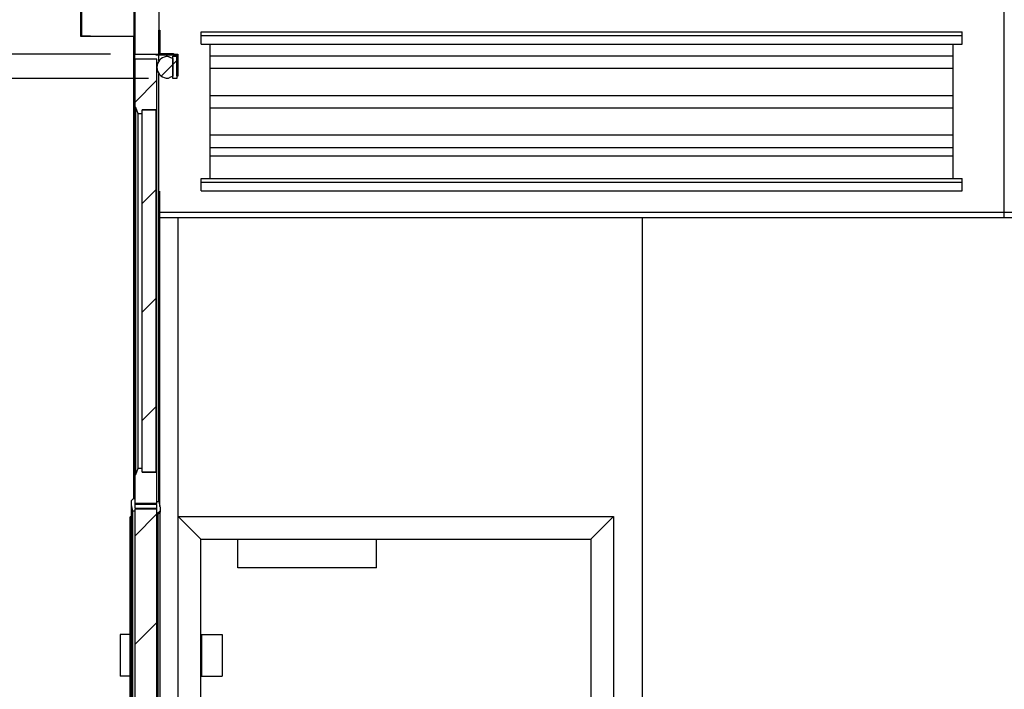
# Model space of a CAD drawing. Header units: millimetres. Extents: x 250 to 59450, y 0 to 41800.
# Tile 132 of 148: x 43294 to 45332, y 30418 to 31805. Entities that reach past the tile are written whole.
import ezdxf

# ---------------------------------------------------------------- set-up
doc = ezdxf.new("R2010")
doc.units = ezdxf.units.MM
doc.header["$LTSCALE"] = 50
doc.linetypes.add('CENTER', pattern=[10.16, 6.35, -1.27, 1.27, -1.27])
doc.layers.add('MASS', color=29, linetype='Continuous')
doc.layers.add('SCHNITT', color=5, linetype='CENTER')
doc.styles.add('SLDTEXTSTYLE0', font='TXT', dxfattribs={"width": 0.605})
doc.dimstyles.new('SLDDIMSTYLE2', dxfattribs={"dimtxt": 128.415934, "dimasz": 100, "dimexe": 0, "dimexo": 0.0625, "dimgap": 32.103984, "dimtad": 1, "dimdec": 1, "dimrnd": 1e-09, "dimzin": 12, "dimdsep": 46, "dimtxsty": 'SLDTEXTSTYLE0', "dimsah": 1, "dimcen": 0.09, "dimadec": 0, "dimazin": 3, "dimtfac": 1, "dimtdec": 1, "dimtofl": 0, "dimtmove": 0, "dimatfit": 3, "dimfxl": 1, "dimfrac": 2, "dimtolj": 1, "dimtzin": 12, "dimarcsym": 0})

# ---------------------------------------------------------------- blocks, each defined once
blk = doc.blocks.new('_D_62')
at = {"layer": 'MASS'}
for p, q in [((43561.1, 31683.2), (42660.7, 31683.2)), ((42685.7, 28733.2), (42685.7, 31683.2))]:
    blk.add_line(p, q, dxfattribs=at)
for points in [[(42685.7, 31683.2), (42660.7, 31583.2), (42710.7, 31583.2)], [(42685.7, 28733.2), (42710.7, 28833.2), (42660.7, 28833.2)]]:
    blk.add_solid(points, dxfattribs=at)
at = {"layer": 'MASS', "char_height": 132.29, "attachment_point": 1, "rotation": 90, "style": 'SLDTEXTSTYLE0'}
for s, insert in [('2950', (42515.1, 30232.7)), ('Tor li.', (42515.1, 29791.7))]:
    blk.add_mtext(s, dxfattribs=dict(at, insert=insert))
blk = doc.blocks.new('_D_63')
at = {"layer": 'MASS'}
for p, q in [((43482.4, 31733.2), (42360.5, 31733.2)), ((42385.5, 28733.2), (42385.5, 31733.2))]:
    blk.add_line(p, q, dxfattribs=at)
for points in [[(42385.5, 31733.2), (42360.5, 31633.2), (42410.5, 31633.2)], [(42385.5, 28733.2), (42410.5, 28833.2), (42360.5, 28833.2)]]:
    blk.add_solid(points, dxfattribs=at)
at = {"layer": 'MASS', "attachment_point": 1, "rotation": 90, "style": 'SLDTEXTSTYLE0'}
for s, insert, char_height in [('3000', (42215, 30556.6), 132.29), ('Torrahmen li.', (42215, 29517.8), 132.292)]:
    blk.add_mtext(s, dxfattribs=dict(at, insert=insert, char_height=char_height))
blk = doc.blocks.new('_D_64')
at = {"layer": 'MASS'}
for p, q in [((43532.4, 31833.2), (42053.4, 31833.2)), ((42078.4, 28733.2), (42078.4, 31833.2))]:
    blk.add_line(p, q, dxfattribs=at)
for points in [[(42078.4, 31833.2), (42053.4, 31733.2), (42103.4, 31733.2)], [(42078.4, 28733.2), (42103.4, 28833.2), (42053.4, 28833.2)]]:
    blk.add_solid(points, dxfattribs=at)
at = {"layer": 'MASS', "attachment_point": 1, "rotation": 90, "style": 'SLDTEXTSTYLE0'}
for s, insert, char_height in [('3100', (41907.9, 30689.8), 132.29), ('UK Filterdecke', (41907.9, 29484.5), 132.292)]:
    blk.add_mtext(s, dxfattribs=dict(at, insert=insert, char_height=char_height))
blk = doc.blocks.new('_D_65')
at = {"layer": 'MASS'}
for p, q in [((43482.4, 32585.2), (41744, 32585.2)), ((41769, 28733.2), (41769, 32585.2))]:
    blk.add_line(p, q, dxfattribs=at)
for points in [[(41769, 32585.2), (41744, 32485.2), (41794, 32485.2)], [(41769, 28733.2), (41794, 28833.2), (41744, 28833.2)]]:
    blk.add_solid(points, dxfattribs=at)
at = {"layer": 'MASS', "char_height": 132.29, "attachment_point": 1, "rotation": 90, "style": 'SLDTEXTSTYLE0'}
for s, insert in [('3852', (41598.4, 30914)), ('OK Kabine', (41598.4, 30012.4))]:
    blk.add_mtext(s, dxfattribs=dict(at, insert=insert))
blk = doc.blocks.new('_D_68')
at = {"layer": 'MASS'}
blk.add_line((41220.3, 34063.2), (41220.3, 28733.2), dxfattribs=at)
for points in [[(41220.3, 34063.2), (41195.3, 33963.2), (41245.3, 33963.2)], [(41220.3, 28733.2), (41245.3, 28833.2), (41195.3, 28833.2)]]:
    blk.add_solid(points, dxfattribs=at)
at = {"layer": 'MASS', "insert": (41049.8, 31202.2), "char_height": 132.29, "attachment_point": 1, "rotation": 90, "style": 'SLDTEXTSTYLE0'}
blk.add_mtext('5330', dxfattribs=at)

msp = doc.modelspace()

# ---------------------------------------------------------------- hatches: boundary and pattern name
at = {"layer": 'SCHNITT', "linetype": 'Continuous', "lineweight": 18}
h = msp.add_hatch(dxfattribs=at)
h.set_pattern_fill('ANSI31', color=256, scale=50, angle=3e-322, style=0)
h.paths.add_polyline_path([(43515.36, 31923.17), (43515.36, 31921.67), (43528.86, 31921.67), (43528.86, 31899.22), (43420.36, 31859.73), (43420.36, 31769.73), (43440.36, 31769.73), (43440.36, 31771.23), (43421.86, 31771.23), (43421.86, 31858.68), (43530.36, 31898.17), (43530.36, 31923.17)], flags=0)
h = msp.add_hatch(dxfattribs=at)
h.set_pattern_fill('ANSI31', color=256, scale=50, angle=3e-322, style=0)
h.paths.add_polyline_path([(43582.36, 31733.17), (43582.36, 31883.17), (43532.36, 31883.17), (43532.36, 31733.17)], flags=0)
h = msp.add_hatch(dxfattribs=at)
h.set_pattern_fill('ANSI31', color=256, scale=50, angle=3e-322, style=0)
edge = h.paths.add_edge_path(flags=0)
edge.add_line((43611.05, 31724.44), (43603.6, 31727.66))
edge.add_arc((43598.95, 31717.52), 11.15, 65.35834, 99.28582)
edge.add_arc((43600.81, 31706.17), 22.65, 99.28582, 260.71418)
edge.add_arc((43598.95, 31694.82), 11.15, 260.71418, 294.64166)
edge.add_line((43603.6, 31684.69), (43611.05, 31687.91))
edge.add_line((43611.05, 31687.91), (43611.05, 31706.17))
edge.add_line((43611.05, 31706.17), (43611.06, 31706.17))
edge.add_line((43611.06, 31706.17), (43611.06, 31683.17))
edge.add_line((43611.06, 31683.17), (43619.21, 31683.17))
edge.add_line((43619.21, 31683.17), (43619.21, 31688.17))
edge.add_line((43619.21, 31688.17), (43621.31, 31688.17))
edge.add_line((43621.31, 31688.17), (43621.31, 31733.17))
edge.add_line((43621.31, 31733.17), (43582.36, 31733.17))
edge.add_line((43582.36, 31733.17), (43582.36, 31733.18))
edge.add_line((43582.36, 31733.18), (43612.36, 31733.18))
edge.add_line((43612.36, 31733.18), (43612.36, 31735.18))
edge.add_line((43612.36, 31735.18), (43584.36, 31735.18))
edge.add_line((43584.36, 31735.18), (43584.36, 31783.18))
edge.add_line((43584.36, 31783.18), (43582.36, 31783.18))
edge.add_line((43582.36, 31783.18), (43582.36, 31733.17))
edge.add_line((43582.36, 31733.17), (43576.31, 31733.17))
edge.add_line((43576.31, 31733.17), (43576.31, 31731.17))
edge.add_line((43576.31, 31731.17), (43619.31, 31731.17))
edge.add_line((43619.31, 31731.17), (43619.31, 31688.27))
edge.add_line((43619.31, 31688.27), (43619.21, 31688.27))
edge.add_line((43619.21, 31688.27), (43619.21, 31729.17))
edge.add_line((43619.21, 31729.17), (43611.06, 31729.17))
edge.add_line((43611.06, 31729.17), (43611.06, 31706.18))
edge.add_line((43611.06, 31706.18), (43611.05, 31706.18))
edge.add_line((43611.05, 31706.18), (43611.05, 31724.44))
h = msp.add_hatch(dxfattribs=at)
h.set_pattern_fill('ANSI31', color=256, scale=50, angle=3e-322, style=0)
h.paths.add_polyline_path([(43576.36, 31609.17), (43578.35, 31609.17), (43578.35, 31623.17), (43578.36, 31623.17), (43578.36, 31723.17), (43532.36, 31723.17), (43532.36, 31623.17), (43534.36, 31623.17), (43539.09, 31610.17), (43547.36, 31610.17), (43547.36, 31618.17), (43576.36, 31618.17)], flags=0)
h = msp.add_hatch(dxfattribs=at)
h.set_pattern_fill('ANSI31', color=256, scale=50, angle=3e-322, style=0)
h.paths.add_polyline_path([(43547.36, 31618.17), (43547.36, 30868.17), (43576.36, 30868.17), (43576.36, 31618.17)], flags=0)
h = msp.add_hatch(dxfattribs=at)
h.set_pattern_fill('ANSI31', color=256, scale=50, angle=3e-322, style=0)
h.paths.add_polyline_path([(43578.36, 30863.17), (43578.35, 30863.17), (43578.35, 30877.17), (43576.36, 30877.17), (43576.36, 30868.17), (43547.36, 30868.17), (43547.36, 30876.17), (43539.09, 30876.17), (43534.36, 30863.17), (43532.36, 30863.17), (43532.36, 30803.17), (43578.36, 30803.17)], flags=0)
h = msp.add_hatch(dxfattribs=at)
h.set_pattern_fill('ANSI31', color=256, scale=50, angle=3e-322, style=0)
h.paths.add_polyline_path([(43532.36, 30791.17), (43578.36, 30791.17), (43578.36, 30793.17), (43532.36, 30793.17), (43532.36, 30813.17), (43529.86, 30813.17), (43525.86, 30809.17), (43525.86, 30800.04), (43528.36, 30787.17), (43532.36, 30787.17)], flags=0)
h = msp.add_hatch(dxfattribs=at)
h.set_pattern_fill('ANSI31', color=256, scale=50, angle=3e-322, style=0)
h.paths.add_polyline_path([(43578.36, 30803.17), (43532.36, 30803.17), (43532.36, 30801.17), (43578.36, 30801.17), (43578.36, 30781.17), (43580.86, 30781.17), (43584.86, 30785.17), (43584.86, 30794.31), (43582.36, 30807.17), (43578.36, 30807.17)], flags=0)
h = msp.add_hatch(dxfattribs=at)
h.set_pattern_fill('ANSI31', color=256, scale=50, angle=3e-322, style=0)
h.paths.add_polyline_path([(43578.36, 30791.17), (43532.36, 30791.17), (43532.36, 28885.17), (43578.36, 28885.17)], flags=0)

# ---------------------------------------------------------------- linework, layer by layer
at = {"color": 7, "linetype": 'Continuous', "lineweight": 25}
for p, q in [((43530.36, 31883.17), (43530.36, 31769.73)), ((43532.36, 31883.17), (43532.36, 31733.17)), ((43582.36, 31883.17), (43582.36, 31733.17)), ((43420.36, 31769.73), (43420.36, 31859.73)), ((43421.86, 31858.68), (43421.86, 31771.23)), ((45332.36, 31407.19), (45332.36, 31831.24)), ((45332.36, 31407.19), (45332.36, 31831.24)), ((43582.36, 31783.18), (43584.36, 31783.18)), ((43582.36, 31733.17), (43582.36, 31783.18)), ((43584.36, 31783.18), (43584.36, 31735.18)), ((43669.86, 31772.42), (43669.86, 31779.88)), ((43669.86, 31779.88), (45244.86, 31779.88)), ((45244.86, 31772.42), (45244.86, 31779.88)), ((43440.36, 31769.73), (43420.36, 31769.73)), ((43421.86, 31771.23), (43440.36, 31771.23)), ((43440.36, 31771.23), (43440.36, 31769.73)), ((43530.36, 31769.73), (43440.36, 31769.73)), ((43530.36, 30813.17), (43530.36, 31769.73)), ((43669.86, 31772.42), (45244.86, 31772.42)), ((43669.86, 31754.4), (43669.86, 31772.42)), ((45244.86, 31754.4), (45244.86, 31772.42)), ((43669.86, 31754.4), (45244.86, 31754.4)), ((43688.36, 31475.98), (43688.36, 31754.4)), ((45226.36, 31475.98), (45226.36, 31754.4)), ((43532.36, 31733.17), (43582.36, 31733.17)), ((43532.36, 31733.16), (43532.36, 31733.17)), ((43532.36, 31723.17), (43532.36, 31733.16)), ((43532.36, 31733.16), (43576.31, 31733.16)), ((43578.36, 31723.17), (43532.36, 31723.17)), ((43532.36, 31723.17), (43532.36, 31623.17)), ((43576.31, 31731.17), (43576.31, 31733.17)), ((43576.31, 31733.17), (43582.36, 31733.17)), ((43619.31, 31731.17), (43576.31, 31731.17)), ((43578.36, 31623.17), (43578.36, 31723.17)), ((43582.36, 31733.18), (43582.36, 31733.17)), ((43612.36, 31733.18), (43582.36, 31733.18)), ((43582.36, 31733.17), (43621.31, 31733.17)), ((43582.36, 31719.31), (43582.36, 31731.17)), ((43584.36, 31735.18), (43612.36, 31735.18)), ((43603.6, 31727.66), (43611.05, 31724.44)), ((43611.05, 31724.44), (43611.05, 31706.18)), ((43611.06, 31706.18), (43611.06, 31729.17)), ((43611.06, 31729.17), (43619.21, 31729.17)), ((43612.36, 31735.18), (43612.36, 31733.18)), ((43619.21, 31729.17), (43619.21, 31688.27)), ((43619.31, 31688.27), (43619.31, 31731.17)), ((43621.31, 31733.17), (43621.31, 31688.17)), ((45226.36, 31729.39), (43688.36, 31729.39)), ((43611.05, 31706.18), (43611.06, 31706.18)), ((43611.06, 31706.17), (43611.05, 31706.17)), ((43611.05, 31706.17), (43611.05, 31687.91)), ((43611.06, 31683.17), (43611.06, 31706.17)), ((43688.36, 31704.39), (45226.36, 31704.39)), ((43582.36, 30807.17), (43582.36, 31693.04)), ((43611.05, 31687.91), (43603.6, 31684.69)), ((43619.21, 31683.17), (43611.06, 31683.17)), ((43619.21, 31688.27), (43619.31, 31688.27)), ((43621.31, 31688.17), (43619.21, 31688.17)), ((43619.21, 31688.17), (43619.21, 31683.17)), ((45226.36, 31647.48), (43688.36, 31647.48)), ((43534.36, 31623.17), (43532.36, 31623.17)), ((43532.36, 30863.17), (43532.36, 31623.17)), ((43539.09, 31610.17), (43534.36, 31623.17)), ((43534.36, 30863.17), (43534.36, 31623.17)), ((43576.36, 31618.17), (43547.36, 31618.17)), ((43547.36, 31610.17), (43547.36, 31618.17)), ((43547.36, 30868.17), (43547.36, 31618.17)), ((43547.36, 31618.17), (43576.36, 31618.17)), ((43576.36, 31609.17), (43576.36, 31618.17)), ((43576.36, 30868.17), (43576.36, 31618.17)), ((43578.36, 31623.17), (43578.35, 31623.17)), ((43578.35, 31609.17), (43578.35, 31623.17)), ((43578.36, 30863.17), (43578.36, 31623.17)), ((43688.36, 31622.48), (45226.36, 31622.48)), ((43547.36, 31610.17), (43539.09, 31610.17)), ((43539.09, 30876.17), (43539.09, 31610.17)), ((43547.36, 30876.17), (43547.36, 31610.17)), ((43578.35, 31609.17), (43576.36, 31609.17)), ((43576.36, 30877.17), (43576.36, 31609.17)), ((43578.35, 30877.17), (43578.35, 31609.17)), ((45226.36, 31565.56), (43688.36, 31565.56)), ((43688.36, 31540.56), (45226.36, 31540.56)), ((45226.36, 31522.02), (43688.36, 31522.02)), ((43669.86, 31468.52), (43669.86, 31475.98)), ((43669.86, 31475.98), (45244.86, 31475.98)), ((45244.86, 31468.52), (45244.86, 31475.98)), ((43669.86, 31468.52), (45244.86, 31468.52)), ((43669.86, 31450.5), (43669.86, 31468.52)), ((43669.86, 31450.5), (45244.86, 31450.5)), ((45244.86, 31450.5), (45244.86, 31468.52)), ((43584.36, 30796.89), (43584.36, 31449.57)), ((43584.36, 31406.39), (45332.36, 31406.39)), ((43584.36, 31395.43), (45332.36, 31395.43)), ((43622.36, 28733.17), (43622.36, 31395.43)), ((44582.36, 31395.43), (44582.36, 28773.17)), ((44582.36, 31395.43), (44582.36, 28773.17)), ((45332.36, 31406.39), (45332.36, 31407.19)), ((45332.36, 31406.39), (45332.36, 31407.19)), ((45332.36, 31396.5), (45332.36, 31406.39)), ((45332.36, 31406.39), (47082.36, 31406.39)), ((45332.36, 31396.5), (45332.36, 31406.39)), ((45332.36, 31395.43), (45332.36, 31396.5)), ((45332.36, 31395.43), (45332.36, 31396.5)), ((45332.36, 31395.43), (47082.36, 31395.43)), ((43532.36, 30863.17), (43534.36, 30863.17)), ((43532.36, 30863.17), (43532.36, 30803.17)), ((43534.36, 30863.17), (43539.09, 30876.17)), ((43539.09, 30876.17), (43547.36, 30876.17)), ((43547.36, 30868.17), (43547.36, 30876.17)), ((43547.36, 30868.17), (43576.36, 30868.17)), ((43576.36, 30868.17), (43547.36, 30868.17)), ((43576.36, 30877.17), (43578.35, 30877.17)), ((43576.36, 30868.17), (43576.36, 30877.17)), ((43578.35, 30863.17), (43578.35, 30877.17)), ((43578.35, 30863.17), (43578.36, 30863.17)), ((43578.36, 30803.17), (43578.36, 30863.17)), ((43525.86, 30809.17), (43529.86, 30813.17)), ((43525.86, 30800.04), (43525.86, 30809.17)), ((43528.36, 30787.17), (43525.86, 30800.04)), ((43525.86, 28876.31), (43525.86, 30800.04)), ((43529.86, 30813.17), (43532.36, 30813.17)), ((43532.36, 30813.17), (43532.36, 30793.17)), ((43578.36, 30803.17), (43532.36, 30803.17)), ((43532.36, 30803.17), (43532.36, 30801.17)), ((43532.36, 30803.17), (43578.36, 30803.17)), ((43578.36, 30801.17), (43532.36, 30801.17)), ((43578.36, 30807.17), (43582.36, 30807.17)), ((43578.36, 30803.17), (43578.36, 30807.17)), ((43578.36, 30781.17), (43578.36, 30801.17)), ((43582.36, 30807.17), (43584.86, 30794.31)), ((43532.36, 30787.17), (43528.36, 30787.17)), ((43528.36, 28889.17), (43528.36, 30787.17)), ((43532.36, 30793.17), (43578.36, 30793.17)), ((43578.36, 30791.17), (43532.36, 30791.17)), ((43532.36, 30791.17), (43532.36, 30787.17)), ((43578.36, 30791.17), (43532.36, 30791.17)), ((43532.36, 30791.17), (43532.36, 28885.17)), ((43578.36, 30791.17), (43578.36, 30793.17)), ((43578.36, 28885.17), (43578.36, 30791.17)), ((43580.86, 30781.17), (43578.36, 30781.17)), ((43584.86, 30785.17), (43580.86, 30781.17)), ((43580.86, 28873.17), (43580.86, 30781.17)), ((43584.86, 30794.31), (43584.86, 30785.17)), ((43584.86, 28873.17), (43584.86, 30785.17))]:
    msp.add_line(p, q, dxfattribs=at)
at = {"color": 216, "linetype": 'Continuous', "lineweight": 25, "true_color": 0x80007d}
for p, q in [((43522.36, 30774.17), (43522.36, 30388.17)), ((43524.36, 30776.17), (43525.86, 30776.17)), ((43622.36, 30776.17), (43665.8, 30732.73)), ((43665.8, 30732.73), (43622.36, 30776.17)), ((43622.36, 30776.17), (44523.36, 30776.17)), ((44479.91, 30732.73), (44523.36, 30776.17)), ((44523.36, 30776.17), (44479.91, 30732.73)), ((44523.36, 30776.17), (44523.36, 28733.17)), ((43665.8, 30732.73), (43669.36, 30729.17)), ((43669.36, 30729.17), (43665.8, 30732.73)), ((43669.36, 28733.17), (43669.36, 30729.17)), ((43669.36, 30729.17), (44476.36, 30729.17)), ((43745.86, 30670.17), (43745.86, 30729.17)), ((44032.86, 30670.17), (44032.86, 30729.17)), ((44476.36, 30729.17), (44479.91, 30732.73)), ((44479.91, 30732.73), (44476.36, 30729.17)), ((44476.36, 30729.17), (44476.36, 28733.17)), ((44032.86, 30670.17), (43745.86, 30670.17)), ((43502.36, 30531.67), (43502.36, 30445.67)), ((43502.72, 30531.67), (43502.36, 30531.67)), ((43522.36, 30531.67), (43502.72, 30531.67)), ((43669.36, 30531.67), (43670.36, 30531.67)), ((43670.36, 30531.67), (43670.36, 30445.67)), ((43670.36, 30531.67), (43713.36, 30531.67)), ((43713.36, 30531.67), (43713.36, 30445.67)), ((43502.72, 30445.67), (43502.36, 30445.67)), ((43522.36, 30445.67), (43502.72, 30445.67)), ((43669.36, 30445.67), (43670.36, 30445.67)), ((43670.36, 30445.67), (43713.36, 30445.67))]:
    msp.add_line(p, q, dxfattribs=at)
at = {"color": 7, "linetype": 'Continuous', "lineweight": 25}
for centre, radius, start, end in [((43600.81, 31706.17), 22.65, 99.28582, 260.71418), ((43598.95, 31717.52), 11.15, 65.35834, 99.28582), ((43598.95, 31694.82), 11.15, 260.71418, 294.64166)]:
    msp.add_arc(centre, radius, start, end, dxfattribs=at)
at = {"color": 216, "linetype": 'Continuous', "lineweight": 25, "true_color": 0x80007d}
msp.add_arc((43524.36, 30774.17), 2, 90, 180, dxfattribs=at)

# ---------------------------------------------------------------- dimensions: what is measured, and where the dimension line sits
at = {"layer": 'MASS'}
dim = msp.add_linear_dim(base=(41220.28, 28733.17), p1=(27887.36, 34063.17), p2=(50732.36, 28733.17), angle=90, dimstyle='SLDDIMSTYLE2', dxfattribs=at)
dim.commit()
dim.dimension.update_dxf_attribs({"geometry": '_D_68', "text_midpoint": (41220.28, 31398.17), "dimtype": 160})
for base, p2, text, picture, middle in [((41768.97, 32585.17), (43532.36, 32585.17), 'OK Kabine <>', '_D_65', (41768.97, 30659.17)), ((42078.4, 31833.17), (43582.36, 31833.17), 'UK Filterdecke <>', '_D_64', (42078.4, 30283.17)), ((42385.52, 31733.17), (43532.36, 31733.17), 'Torrahmen li.<>', '_D_63', (42385.52, 30233.17)), ((42685.66, 31683.17), (43611.06, 31683.17), 'Tor li.<>', '_D_62', (42685.66, 30208.17))]:
    dim = msp.add_linear_dim(base=base, p1=(50732.36, 28733.17), p2=p2, angle=90, text=text, dimstyle='SLDDIMSTYLE2', dxfattribs=at)
    dim.commit()
    dim.dimension.update_dxf_attribs({"geometry": picture, "text_midpoint": middle, "dimtype": 160})

doc.saveas('drawing.dxf')
